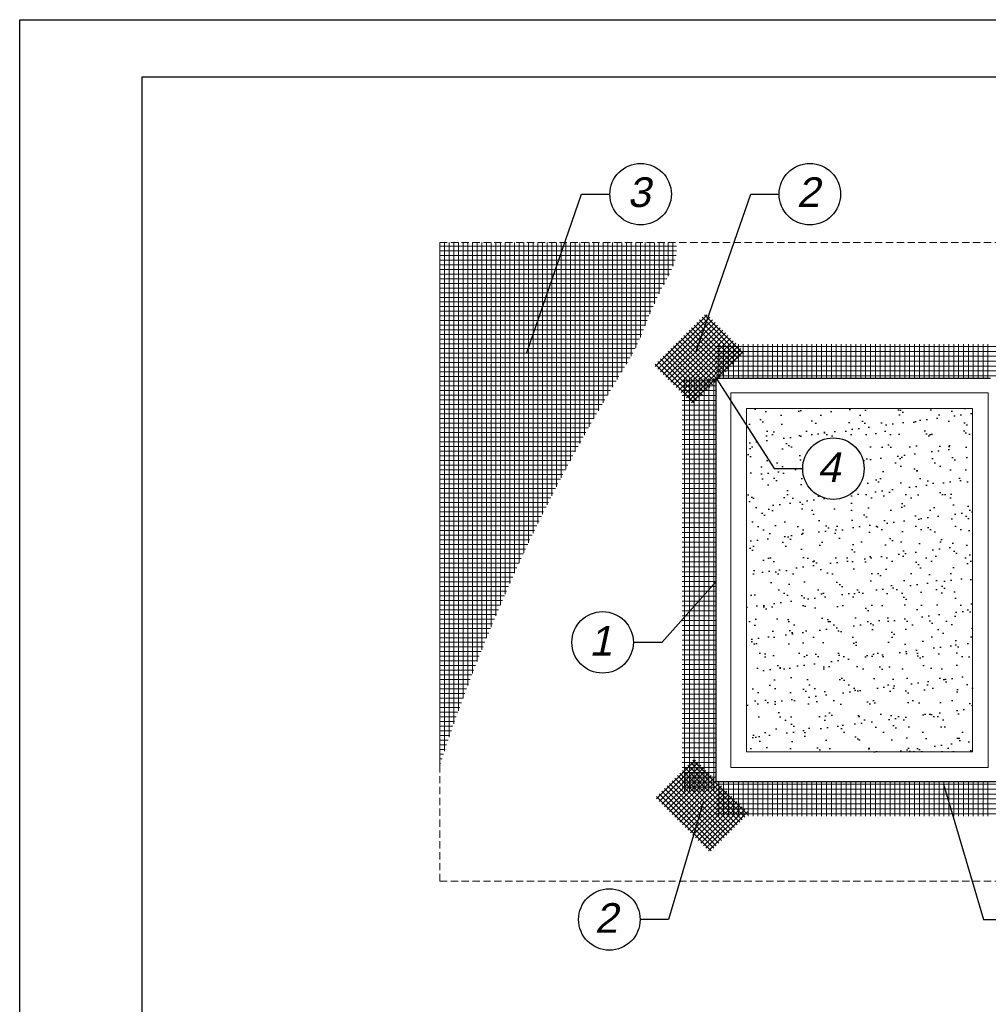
# Model space of a CAD drawing. Header units: millimetres. Extents: x -44039 to 29247, y -29623 to -1996.
# Tile 11 of 12: x 27147 to 28334, y -3203 to -1996. Entities that reach past the tile are written whole.
import ezdxf

# ---------------------------------------------------------------- set-up
doc = ezdxf.new("R2010")
doc.units = ezdxf.units.MM
doc.linetypes.add('DASHED', pattern=[19.05, 12.7, -6.35])
for name, color, linetype, lineweight in [('ATLAS siatka', 251, 'Continuous', 5), ('ATLAS siatka 2', 44, 'Continuous', 5), ('pomoc', 3, 'Continuous', 13), ('przekroje 2', 6, 'Continuous', 30), ('widok', 7, 'Continuous', 15)]:
    doc.layers.add(name, color=color, linetype=linetype, lineweight=lineweight)
for name, color, linetype in [('HATCH', 204, 'Continuous'), ('opisy', 2, 'Continuous'), ('TABELKA', 10, 'Continuous')]:
    doc.layers.add(name, color=color, linetype=linetype)
doc.styles.add('ATLAS', font='arial.ttf', dxfattribs={"oblique": 12})
doc.styles.get("Standard").update_dxf_attribs({"font": 'arial.ttf'})
doc.dimstyles.new('ISO-25', dxfattribs={"dimtxt": 2.5, "dimasz": 2.5, "dimexe": 1.25, "dimexo": 0.625, "dimtad": 1, "dimtxsty": 'Standard', "dimcen": 2.5, "dimadec": 0, "dimazin": 0, "dimtfac": 1, "dimtmove": 0, "dimatfit": 3, "dimfxl": 0, "dimarcsym": 0})

msp = doc.modelspace()

# ---------------------------------------------------------------- hatches: boundary and pattern name
at = {"layer": 'HATCH'}
h = msp.add_hatch(dxfattribs=at)
h.set_pattern_fill('AR-SAND', color=256, scale=15.515833, style=0)
h.set_pattern_definition([(37.5, (28239.553, -440.18), (-0.9774, 29.89628), [0, -23.58407, 0, -26.37692, 0, -25.21323]), (7.5, (28239.553, -440.18), (27.45956, 43.78795), [0, -12.72298, 0, -21.2567, 0, -8.14581]), (327.5, (28220.47, -440.18), (48.3185, 0.0878), [0, -7.75792, 0, -27.9285, 0, -36.4622]), (317.5, (28220.47, -440.18), (46.64256, 13.6179), [0, -3.87896, 0, -18.30868, 0, -20.94637])])
h.paths.add_polyline_path([(28038.07643, -2472.95988), (28314.99427, -2472.95988), (28314.99427, -2893.60207), (28038.07643, -2893.60207)])
h.paths.add_polyline_path([(28182.29025, -2546.65056, 1), (28106.94929, -2546.65056, 1)], flags=16)

# ---------------------------------------------------------------- linework, layer by layer
for p, q in [((27835.89588, -2210.29907), (27870.67574, -2210.29907)), ((28043.29019, -2210.29907), (28078.07005, -2210.29907)), ((27934.18157, -2759.59439), (27899.40171, -2759.59439))]:
    msp.add_line(p, q)
at = {"layer": 'ATLAS siatka'}
for p, q in [((27866.21869, -2273.87181), (27662.29524, -2273.87181)), ((27866.21869, -2279.58579), (27662.29524, -2279.58579)), ((27662.3097, -2350.50006), (27662.3097, -2269.31614)), ((27668.02368, -2350.50006), (27668.02368, -2269.31614)), ((27673.73767, -2350.50006), (27673.73767, -2269.31614)), ((27679.45165, -2350.50006), (27679.45165, -2269.31614)), ((27685.16563, -2350.50006), (27685.16563, -2269.31614)), ((27690.87961, -2350.50006), (27690.87961, -2269.31614)), ((27696.59359, -2350.50006), (27696.59359, -2269.31614)), ((27702.30757, -2350.50006), (27702.30757, -2269.31614)), ((27708.02155, -2350.50006), (27708.02155, -2269.31614)), ((27713.73553, -2350.50006), (27713.73553, -2269.31614)), ((27719.44951, -2350.50006), (27719.44951, -2269.31614)), ((27725.16349, -2350.50006), (27725.16349, -2269.31614)), ((27730.87747, -2350.50006), (27730.87747, -2269.31614)), ((27736.59145, -2350.50006), (27736.59145, -2269.31614)), ((27742.30543, -2350.50006), (27742.30543, -2269.31614)), ((27748.01941, -2350.50006), (27748.01941, -2269.31614)), ((27753.73339, -2350.50006), (27753.73339, -2269.31614)), ((27759.44737, -2350.50006), (27759.44737, -2269.31614)), ((27765.16135, -2350.50006), (27765.16135, -2269.31614)), ((27770.87533, -2350.50006), (27770.87533, -2269.31614)), ((27776.58931, -2350.50006), (27776.58931, -2269.31614)), ((27782.30329, -2350.50006), (27782.30329, -2269.31614)), ((27788.01727, -2350.50006), (27788.01727, -2269.31614)), ((27793.73125, -2350.50006), (27793.73125, -2269.31614)), ((27799.44523, -2350.50006), (27799.44523, -2269.31614)), ((27805.15921, -2350.50006), (27805.15921, -2269.31614)), ((27810.87319, -2350.50006), (27810.87319, -2269.31614)), ((27816.58717, -2350.50006), (27816.58717, -2269.31614)), ((27822.30115, -2350.50006), (27822.30115, -2269.31614)), ((27828.01513, -2350.50006), (27828.01513, -2269.31614)), ((27833.72911, -2350.50006), (27833.72911, -2269.31614)), ((27839.44309, -2350.50006), (27839.44309, -2269.31614)), ((27845.15708, -2350.50006), (27845.15708, -2269.31614)), ((27850.87106, -2350.50006), (27850.87106, -2269.31614)), ((27856.58504, -2350.50006), (27856.58504, -2269.31614)), ((27862.29902, -2350.50006), (27862.29902, -2269.31614)), ((27952.44023, -2273.87181), (27866.21869, -2273.87181)), ((27952.43259, -2279.58579), (27866.21869, -2279.58579)), ((27868.013, -2350.50006), (27868.013, -2269.31614)), ((27873.72698, -2350.50006), (27873.72698, -2269.31614)), ((27879.44096, -2350.50006), (27879.44096, -2269.31614)), ((27885.15494, -2350.50006), (27885.15494, -2269.31614)), ((27890.86892, -2350.50006), (27890.86892, -2269.31614)), ((27896.5829, -2350.50006), (27896.5829, -2269.31614)), ((27902.29688, -2350.50006), (27902.29688, -2269.31614)), ((27908.01086, -2350.50006), (27908.01086, -2269.31614)), ((27913.72484, -2350.50006), (27913.72484, -2269.31614)), ((27919.43882, -2350.50006), (27919.43882, -2269.31614)), ((27925.1528, -2344.7945), (27925.1528, -2269.31614)), ((27930.86678, -2332.44603), (27930.86678, -2269.31614)), ((27936.58076, -2321.2795), (27936.58076, -2269.31614)), ((27942.29474, -2310.6483), (27942.29474, -2269.31614)), ((27948.00872, -2298.40698), (27948.00872, -2269.31614)), ((27866.21869, -2285.29977), (27662.29524, -2285.29977)), ((27866.21869, -2291.01375), (27662.29524, -2291.01375)), ((27951.77187, -2285.29977), (27866.21869, -2285.29977)), ((27950.49321, -2291.01375), (27866.21869, -2291.01375)), ((27866.21869, -2296.72773), (27662.29524, -2296.72773)), ((27866.21869, -2302.44171), (27662.29524, -2302.44171)), ((27948.6485, -2296.72773), (27866.21869, -2296.72773)), ((27946.31061, -2302.44171), (27866.21869, -2302.44171)), ((27866.21869, -2308.15569), (27662.29524, -2308.15569)), ((27866.21869, -2313.86967), (27662.29524, -2313.86967)), ((27943.57833, -2308.15569), (27866.21869, -2308.15569)), ((27940.58188, -2313.86967), (27866.21869, -2313.86967)), ((27866.21869, -2319.58365), (27662.29524, -2319.58365)), ((27866.21869, -2325.29763), (27662.29524, -2325.29763)), ((27937.48863, -2319.58365), (27866.21869, -2319.58365)), ((27934.47015, -2325.29763), (27866.21869, -2325.29763)), ((27866.21869, -2331.01161), (27662.29524, -2331.01161)), ((27866.21869, -2336.72559), (27662.29524, -2336.72559)), ((27931.57347, -2331.01161), (27866.21869, -2331.01161)), ((27928.8099, -2336.72559), (27866.21869, -2336.72559)), ((27866.21869, -2342.43957), (27662.29524, -2342.43957)), ((27866.21869, -2348.15355), (27662.29524, -2348.15355)), ((27662.3097, -2505.65839), (27662.3097, -2350.50006)), ((27668.02368, -2505.65839), (27668.02368, -2350.50006)), ((27673.73767, -2505.65839), (27673.73767, -2350.50006)), ((27679.45165, -2505.65839), (27679.45165, -2350.50006)), ((27685.16563, -2505.65839), (27685.16563, -2350.50006)), ((27690.87961, -2505.65839), (27690.87961, -2350.50006)), ((27696.59359, -2505.65839), (27696.59359, -2350.50006)), ((27702.30757, -2505.65839), (27702.30757, -2350.50006)), ((27708.02155, -2505.65839), (27708.02155, -2350.50006)), ((27713.73553, -2505.65839), (27713.73553, -2350.50006)), ((27719.44951, -2505.65839), (27719.44951, -2350.50006)), ((27725.16349, -2505.65839), (27725.16349, -2350.50006)), ((27730.87747, -2505.65839), (27730.87747, -2350.50006)), ((27736.59145, -2505.65839), (27736.59145, -2350.50006)), ((27742.30543, -2505.65839), (27742.30543, -2350.50006)), ((27748.01941, -2505.65839), (27748.01941, -2350.50006)), ((27753.73339, -2505.65839), (27753.73339, -2350.50006)), ((27759.44737, -2505.65839), (27759.44737, -2350.50006)), ((27765.16135, -2505.65839), (27765.16135, -2350.50006)), ((27770.87533, -2505.65839), (27770.87533, -2350.50006)), ((27776.58931, -2505.65839), (27776.58931, -2350.50006)), ((27782.30329, -2505.65839), (27782.30329, -2350.50006)), ((27788.01727, -2505.65839), (27788.01727, -2350.50006)), ((27793.73125, -2505.65839), (27793.73125, -2350.50006)), ((27799.44523, -2505.65839), (27799.44523, -2350.50006)), ((27805.15921, -2505.65839), (27805.15921, -2350.50006)), ((27810.87319, -2505.65839), (27810.87319, -2350.50006)), ((27816.58717, -2505.65839), (27816.58717, -2350.50006)), ((27822.30115, -2505.65839), (27822.30115, -2350.50006)), ((27828.01513, -2505.65839), (27828.01513, -2350.50006)), ((27833.72911, -2505.65839), (27833.72911, -2350.50006)), ((27839.44309, -2505.65839), (27839.44309, -2350.50006)), ((27845.15708, -2495.61591), (27845.15708, -2350.50006)), ((27850.87106, -2485.65402), (27850.87106, -2350.50006)), ((27856.58504, -2475.80651), (27856.58504, -2350.50006)), ((27862.29902, -2466.0754), (27862.29902, -2350.50006)), ((27926.18934, -2342.43957), (27866.21869, -2342.43957)), ((27923.71935, -2348.15355), (27866.21869, -2348.15355)), ((27868.013, -2456.45646), (27868.013, -2350.50006)), ((27873.72698, -2446.93242), (27873.72698, -2350.50006)), ((27879.44096, -2437.50165), (27879.44096, -2350.50006)), ((27885.15494, -2428.1268), (27885.15494, -2350.50006)), ((27890.86892, -2418.71657), (27890.86892, -2350.50006)), ((27896.5829, -2409.02378), (27896.5829, -2350.50006)), ((27902.29688, -2398.42185), (27902.29688, -2350.50006)), ((27908.01086, -2385.87125), (27908.01086, -2350.50006)), ((27913.72484, -2371.61609), (27913.72484, -2350.50006)), ((27919.43882, -2357.5228), (27919.43882, -2350.50006)), ((27788.19603, -2353.86753), (27662.29524, -2353.86753)), ((27788.19603, -2359.58151), (27662.29524, -2359.58151)), ((27920.98232, -2353.86753), (27788.19603, -2353.86753)), ((27918.5786, -2359.58151), (27788.19603, -2359.58151)), ((27921.40429, -2353.86753), (27921.40352, -2353.86753)), ((27788.19603, -2365.29549), (27662.29524, -2365.29549)), ((27788.19603, -2371.00947), (27662.29524, -2371.00947)), ((27788.19603, -2376.72345), (27662.29524, -2376.72345)), ((27916.24761, -2365.29549), (27788.19603, -2365.29549)), ((27913.96563, -2371.00947), (27788.19603, -2371.00947)), ((27911.70512, -2376.72345), (27788.19603, -2376.72345)), ((27788.19603, -2382.43743), (27662.29524, -2382.43743)), ((27788.19603, -2388.15141), (27662.29524, -2388.15141)), ((27909.42084, -2382.43743), (27788.19603, -2382.43743)), ((27907.04999, -2388.15141), (27788.19603, -2388.15141)), ((27788.19603, -2393.86539), (27662.29524, -2393.86539)), ((27788.19603, -2399.57937), (27662.29524, -2399.57937)), ((27904.50896, -2393.86539), (27788.19603, -2393.86539)), ((27901.71405, -2399.57937), (27788.19603, -2399.57937)), ((27788.19603, -2405.29335), (27662.29524, -2405.29335)), ((27788.19603, -2411.00733), (27662.29524, -2411.00733)), ((27898.67615, -2405.29335), (27788.19603, -2405.29335)), ((27895.43937, -2411.00733), (27788.19603, -2411.00733)), ((27788.19603, -2416.72131), (27662.29524, -2416.72131)), ((27788.19603, -2422.43529), (27662.29524, -2422.43529)), ((27892.06964, -2416.72131), (27788.19603, -2416.72131)), ((27888.62008, -2422.43529), (27788.19603, -2422.43529)), ((27788.19603, -2428.14927), (27662.29524, -2428.14927)), ((27788.19603, -2433.86325), (27662.29524, -2433.86325)), ((27885.14123, -2428.14927), (27788.19603, -2428.14927)), ((27881.65577, -2433.86325), (27788.19603, -2433.86325)), ((27788.19603, -2439.57723), (27662.29524, -2439.57723)), ((27788.19603, -2445.29122), (27662.29524, -2445.29122)), ((27878.17801, -2439.57723), (27788.19603, -2439.57723)), ((27874.71654, -2445.29122), (27788.19603, -2445.29122)), ((27788.19603, -2451.0052), (27662.29524, -2451.0052)), ((27788.19603, -2456.71918), (27662.29524, -2456.71918)), ((27871.27551, -2451.0052), (27788.19603, -2451.0052)), ((27867.85601, -2456.71918), (27788.19603, -2456.71918)), ((27788.19603, -2462.43316), (27662.29524, -2462.43316)), ((27788.19603, -2468.14714), (27662.29524, -2468.14714)), ((27788.19603, -2473.86112), (27662.29524, -2473.86112)), ((27864.45751, -2462.43316), (27788.19603, -2462.43316)), ((27861.07834, -2468.14714), (27788.19603, -2468.14714)), ((27857.72294, -2473.86112), (27788.19603, -2473.86112)), ((27788.19603, -2479.5751), (27662.29524, -2479.5751)), ((27788.19603, -2485.28908), (27662.29524, -2485.28908)), ((27854.39394, -2479.5751), (27788.19603, -2479.5751)), ((27851.08098, -2485.28908), (27788.19603, -2485.28908)), ((27788.19603, -2491.00306), (27662.29524, -2491.00306)), ((27788.19603, -2496.71704), (27662.29524, -2496.71704)), ((27847.79416, -2491.00306), (27788.19603, -2491.00306)), ((27844.53086, -2496.71704), (27788.19603, -2496.71704)), ((27788.19603, -2502.43102), (27662.29524, -2502.43102)), ((27838.06726, -2508.145), (27662.29524, -2508.145)), ((27662.3097, -2660.81672), (27662.3097, -2505.65839)), ((27668.02368, -2660.81672), (27668.02368, -2505.65839)), ((27673.73767, -2660.81672), (27673.73767, -2505.65839)), ((27679.45165, -2660.81672), (27679.45165, -2505.65839)), ((27685.16563, -2660.81672), (27685.16563, -2505.65839)), ((27690.87961, -2660.81672), (27690.87961, -2505.65839)), ((27696.59359, -2660.81672), (27696.59359, -2505.65839)), ((27702.30757, -2660.81672), (27702.30757, -2505.65839)), ((27708.02155, -2660.81672), (27708.02155, -2505.65839)), ((27713.73553, -2660.81672), (27713.73553, -2505.65839)), ((27719.44951, -2660.81672), (27719.44951, -2505.65839)), ((27725.16349, -2660.81672), (27725.16349, -2505.65839)), ((27730.87747, -2660.81672), (27730.87747, -2505.65839)), ((27736.59145, -2660.81672), (27736.59145, -2505.65839)), ((27742.30543, -2660.81672), (27742.30543, -2505.65839)), ((27748.01941, -2660.81672), (27748.01941, -2505.65839)), ((27753.73339, -2660.81672), (27753.73339, -2505.65839)), ((27759.44737, -2660.81672), (27759.44737, -2505.65839)), ((27765.16135, -2649.80476), (27765.16135, -2505.65839)), ((27770.87533, -2637.68021), (27770.87533, -2505.65839)), ((27776.58931, -2625.7511), (27776.58931, -2505.65839)), ((27782.30329, -2614.02912), (27782.30329, -2505.65839)), ((27788.01727, -2602.50871), (27788.01727, -2505.65839)), ((27841.28132, -2502.43102), (27788.19603, -2502.43102)), ((27793.73125, -2591.15281), (27793.73125, -2505.65839)), ((27799.44523, -2579.95597), (27799.44523, -2505.65839)), ((27805.15921, -2568.91329), (27805.15921, -2505.65839)), ((27810.87319, -2558.02029), (27810.87319, -2505.65839)), ((27816.58717, -2547.27286), (27816.58717, -2505.65839)), ((27822.30115, -2536.68339), (27822.30115, -2505.65839)), ((27828.01513, -2526.22679), (27828.01513, -2505.65839)), ((27833.72911, -2515.89882), (27833.72911, -2505.65839)), ((27839.44309, -2505.6963), (27839.44309, -2505.65839)), ((27834.86066, -2513.85898), (27662.29524, -2513.85898)), ((27831.69098, -2519.57296), (27662.29524, -2519.57296)), ((27828.52951, -2525.28694), (27662.29524, -2525.28694)), ((27825.40226, -2531.00092), (27662.29524, -2531.00092)), ((27822.28415, -2536.7149), (27662.29524, -2536.7149)), ((27819.20094, -2542.42888), (27662.29524, -2542.42888)), ((27816.12408, -2548.14286), (27662.29524, -2548.14286)), ((27813.0865, -2553.85684), (27662.29524, -2553.85684)), ((27810.04892, -2559.57082), (27662.29524, -2559.57082)), ((27807.05815, -2565.2848), (27662.29524, -2565.2848)), ((27804.06779, -2570.99878), (27662.29524, -2570.99878)), ((27801.11483, -2576.71276), (27662.29524, -2576.71276)), ((27798.17328, -2582.42674), (27662.29524, -2582.42674)), ((27795.25529, -2588.14072), (27662.29524, -2588.14072)), ((27792.36417, -2593.8547), (27662.29524, -2593.8547)), ((27789.47806, -2599.56868), (27662.29524, -2599.56868)), ((27786.639, -2605.28266), (27662.29524, -2605.28266)), ((27783.79994, -2610.99664), (27662.29524, -2610.99664)), ((27780.99617, -2616.71063), (27662.29524, -2616.71063)), ((27778.21084, -2622.42461), (27662.29524, -2622.42461)), ((27775.43389, -2628.13859), (27662.29524, -2628.13859)), ((27772.70401, -2633.85257), (27662.29524, -2633.85257)), ((27769.97412, -2639.56655), (27662.29524, -2639.56655)), ((27767.27754, -2645.28053), (27662.29524, -2645.28053)), ((27764.60485, -2650.99451), (27662.29524, -2650.99451)), ((27761.93217, -2656.70849), (27662.29524, -2656.70849)), ((27711.06035, -2662.42247), (27662.29524, -2662.42247)), ((27662.3097, -2815.97505), (27662.3097, -2660.81672)), ((27668.02368, -2815.97505), (27668.02368, -2660.81672)), ((27673.73767, -2815.97505), (27673.73767, -2660.81672)), ((27679.45165, -2815.97505), (27679.45165, -2660.81672)), ((27685.16563, -2815.97505), (27685.16563, -2660.81672)), ((27690.87961, -2815.97505), (27690.87961, -2660.81672)), ((27696.59359, -2812.6205), (27696.59359, -2660.81672)), ((27702.30757, -2797.72682), (27702.30757, -2660.81672)), ((27708.02155, -2783.10599), (27708.02155, -2660.81672)), ((27759.31534, -2662.42247), (27711.06035, -2662.42247)), ((27713.73553, -2768.75511), (27713.73553, -2660.81672)), ((27719.44951, -2754.65562), (27719.44951, -2660.81672)), ((27725.16349, -2740.78459), (27725.16349, -2660.81672)), ((27730.87747, -2727.13279), (27730.87747, -2660.81672)), ((27736.59145, -2713.69386), (27736.59145, -2660.81672)), ((27742.30543, -2700.46375), (27742.30543, -2660.81672)), ((27748.01941, -2687.44049), (27748.01941, -2660.81672)), ((27753.73339, -2674.67453), (27753.73339, -2660.81672)), ((27759.44737, -2662.13387), (27759.44737, -2660.81672)), ((27711.06035, -2668.13645), (27662.29524, -2668.13645)), ((27711.06035, -2673.85043), (27662.29524, -2673.85043)), ((27756.70132, -2668.13645), (27711.06035, -2668.13645)), ((27754.10225, -2673.85043), (27711.06035, -2673.85043)), ((27711.06035, -2679.56441), (27662.29524, -2679.56441)), ((27711.06035, -2685.27839), (27662.29524, -2685.27839)), ((27711.06035, -2690.99237), (27662.29524, -2690.99237)), ((27751.54471, -2679.56441), (27711.06035, -2679.56441)), ((27748.98716, -2685.27839), (27711.06035, -2685.27839)), ((27746.45744, -2690.99237), (27711.06035, -2690.99237)), ((27711.06035, -2696.70635), (27662.29524, -2696.70635)), ((27711.06035, -2702.42033), (27662.29524, -2702.42033)), ((27743.95258, -2696.70635), (27711.06035, -2696.70635)), ((27741.44771, -2702.42033), (27711.06035, -2702.42033)), ((27711.06035, -2708.13431), (27662.29524, -2708.13431)), ((27711.06035, -2713.84829), (27662.29524, -2713.84829)), ((27738.98029, -2708.13431), (27711.06035, -2708.13431)), ((27736.52509, -2713.84829), (27711.06035, -2713.84829)), ((27711.06035, -2719.56227), (27662.29524, -2719.56227)), ((27711.06035, -2725.27625), (27662.29524, -2725.27625)), ((27734.06989, -2719.56227), (27711.06035, -2719.56227)), ((27731.65981, -2725.27625), (27711.06035, -2725.27625)), ((27711.06035, -2730.99023), (27662.29524, -2730.99023)), ((27711.06035, -2736.70421), (27662.29524, -2736.70421)), ((27729.25195, -2730.99023), (27711.06035, -2730.99023)), ((27726.85038, -2736.70421), (27711.06035, -2736.70421)), ((27711.06035, -2742.41819), (27662.29524, -2742.41819)), ((27711.06035, -2748.13217), (27662.29524, -2748.13217)), ((27724.48813, -2742.41819), (27711.06035, -2742.41819)), ((27722.12588, -2748.13217), (27711.06035, -2748.13217)), ((27711.06035, -2753.84615), (27662.29524, -2753.84615)), ((27711.06035, -2759.56013), (27662.29524, -2759.56013)), ((27719.77785, -2753.84615), (27711.06035, -2753.84615)), ((27717.46009, -2759.56013), (27711.06035, -2759.56013)), ((27711.06035, -2765.27411), (27662.29524, -2765.27411)), ((27711.06035, -2770.98809), (27662.29524, -2770.98809)), ((27715.14232, -2765.27411), (27711.06035, -2765.27411)), ((27712.84691, -2770.98809), (27711.06035, -2770.98809)), ((27710.56121, -2776.70207), (27662.29524, -2776.70207)), ((27708.29464, -2782.41605), (27662.29524, -2782.41605)), ((27706.04918, -2788.13004), (27662.29524, -2788.13004)), ((27703.81597, -2793.84402), (27662.29524, -2793.84402)), ((27701.59618, -2799.558), (27662.29524, -2799.558)), ((27699.39908, -2805.27198), (27662.29524, -2805.27198)), ((27697.21499, -2810.98596), (27662.29524, -2810.98596)), ((27695.04429, -2816.69994), (27662.29524, -2816.69994)), ((27692.89625, -2822.41392), (27662.29524, -2822.41392)), ((27662.3097, -2910.73082), (27662.3097, -2815.97505)), ((27668.02368, -2892.79361), (27668.02368, -2815.97505)), ((27673.73767, -2875.73649), (27673.73767, -2815.97505)), ((27679.45165, -2859.30374), (27679.45165, -2815.97505)), ((27685.16563, -2843.35839), (27685.16563, -2815.97505)), ((27690.87961, -2827.81688), (27690.87961, -2815.97505)), ((27690.76403, -2828.1279), (27662.29524, -2828.1279)), ((27688.6466, -2833.84188), (27662.29524, -2833.84188)), ((27686.54856, -2839.55586), (27662.29524, -2839.55586)), ((27684.47248, -2845.26984), (27662.29524, -2845.26984)), ((27682.41324, -2850.98382), (27662.29524, -2850.98382)), ((27680.37172, -2856.6978), (27662.29524, -2856.6978)), ((27678.3543, -2862.41178), (27662.29524, -2862.41178)), ((27676.36042, -2868.12576), (27662.29524, -2868.12576)), ((27674.38768, -2873.83974), (27662.29524, -2873.83974)), ((27672.43758, -2879.55372), (27662.29524, -2879.55372)), ((27670.51185, -2885.2677), (27662.29524, -2885.2677)), ((27668.61921, -2890.98168), (27662.29524, -2890.98168)), ((27666.75565, -2896.69566), (27662.29524, -2896.69566)), ((27664.92311, -2902.40964), (27662.29524, -2902.40964)), ((27663.12281, -2908.12362), (27662.29524, -2908.12362))]:
    msp.add_line(p, q, dxfattribs=at)
at = {"layer": 'ATLAS siatka', "color": 7}
for p, q in [((27926.34661, -2421.6769), (27989.97486, -2358.04864)), ((27929.52802, -2424.85831), (27993.15627, -2361.23005)), ((27932.70943, -2428.03972), (27996.33769, -2364.41147)), ((27980.43062, -2364.41147), (28028.15181, -2412.13266)), ((27983.61204, -2361.23005), (28031.33323, -2408.95125)), ((27986.79345, -2358.04864), (28034.51464, -2405.76983)), ((27935.89084, -2431.22114), (27999.5191, -2367.59288)), ((27939.07226, -2434.40255), (28002.70051, -2370.77429)), ((27942.25367, -2437.58396), (28005.88192, -2373.95571)), ((27945.43508, -2440.76537), (28009.06334, -2377.13712)), ((27967.70497, -2377.13712), (28015.42616, -2424.85831)), ((27970.88638, -2373.95571), (28018.60758, -2421.6769)), ((27974.0678, -2370.77429), (28021.78899, -2418.49548)), ((27977.24921, -2367.59288), (28024.9704, -2415.31407)), ((27948.61649, -2443.94679), (28012.24475, -2380.31853)), ((27951.79791, -2447.1282), (28015.42616, -2383.49994)), ((27954.97932, -2450.30961), (28018.60758, -2386.68136)), ((27958.16073, -2386.68136), (28005.88192, -2434.40255)), ((27961.34215, -2383.49994), (28009.06334, -2431.22114)), ((27964.52356, -2380.31853), (28012.24475, -2428.03972)), ((27945.43508, -2399.40701), (27993.15627, -2447.1282)), ((27948.61649, -2396.2256), (27996.33769, -2443.94679)), ((27951.79791, -2393.04418), (27999.5191, -2440.76537)), ((27954.97932, -2389.86277), (28001.10981, -2435.99325)), ((27958.16073, -2453.49103), (28021.78899, -2389.86277)), ((27961.34215, -2456.67244), (28024.9704, -2393.04418)), ((27964.52356, -2459.85385), (28028.15181, -2396.2256)), ((27967.70497, -2463.03526), (28031.33323, -2399.40701)), ((27932.70943, -2412.13266), (27980.43062, -2459.85385)), ((27935.89084, -2408.95125), (27983.61204, -2456.67244)), ((27939.07226, -2405.76983), (27986.79345, -2453.49103)), ((27942.25367, -2402.58842), (27989.97486, -2450.30961)), ((27970.88638, -2466.21668), (28034.51464, -2402.58842)), ((27926.34661, -2418.49548), (27974.0678, -2466.21668)), ((27929.52802, -2415.31407), (27977.24921, -2463.03526)), ((27927.93731, -2951.52905), (27975.6585, -2903.80785)), ((27931.11872, -2954.71046), (27978.83992, -2906.98927)), ((27969.29568, -2906.98927), (28036.10535, -2973.79894)), ((27972.47709, -2903.80785), (28039.28676, -2970.61752)), ((27934.30014, -2957.89187), (27982.02133, -2910.17068)), ((27937.48155, -2961.07328), (27985.20274, -2913.35209)), ((27940.66296, -2964.2547), (27988.38415, -2916.53351)), ((27943.84438, -2967.43611), (27991.56557, -2919.71492)), ((27956.57003, -2919.71492), (28023.3797, -2986.52459)), ((27959.75144, -2916.53351), (28026.56111, -2983.34317)), ((27962.93285, -2913.35209), (28029.74252, -2980.16176)), ((27966.11427, -2910.17068), (28032.92393, -2976.98035)), ((27947.02579, -2970.61752), (27994.74698, -2922.89633)), ((27947.02579, -2929.25916), (28013.83546, -2996.06882)), ((27950.2072, -2926.07774), (28017.01687, -2992.88741)), ((27950.2072, -2973.79894), (27997.92839, -2926.07774)), ((27953.38861, -2922.89633), (28020.19828, -2989.706)), ((27953.38861, -2976.98035), (28001.10981, -2929.25916)), ((27934.30014, -2941.98481), (28001.10981, -3008.79448)), ((27937.48155, -2938.80339), (28004.29122, -3005.61306)), ((27940.66296, -2935.62198), (28007.47263, -3002.43165)), ((27943.84438, -2932.44057), (28010.65404, -2999.25024)), ((27956.57003, -2980.16176), (28004.29122, -2932.44057)), ((27959.75144, -2983.34317), (28007.47263, -2935.62198)), ((27962.93285, -2986.52459), (28010.65404, -2938.80339)), ((27966.11427, -2989.706), (28013.83546, -2941.98481)), ((27927.93731, -2948.34763), (27994.74698, -3015.1573)), ((27931.11872, -2945.16622), (27997.92839, -3011.97589)), ((27969.29568, -2992.88741), (28017.01687, -2945.16622)), ((27972.47709, -2996.06882), (28020.19828, -2948.34763)), ((27975.6585, -2999.25024), (28023.3797, -2951.52905)), ((27978.83992, -3002.43165), (28026.56111, -2954.71046)), ((27982.02133, -3005.61306), (28029.74252, -2957.89187)), ((27985.20274, -3008.79448), (28032.92393, -2961.07328)), ((27988.38415, -3011.97589), (28036.10535, -2964.2547)), ((27991.56557, -3015.1573), (28039.28676, -2967.43611))]:
    msp.add_line(p, q, dxfattribs=at)
at = {"layer": 'ATLAS siatka 2', "color": 134}
for p, q in [((28001.10981, -2397.00021), (28691.05055, -2397.00021)), ((28004.10927, -2435.99325), (28004.10927, -2394.00075)), ((28010.1082, -2435.99325), (28010.1082, -2394.00075)), ((28016.10713, -2435.99325), (28016.10713, -2394.00075)), ((28022.10606, -2435.99325), (28022.10606, -2394.00075)), ((28028.10499, -2435.99325), (28028.10499, -2394.00075)), ((28034.10392, -2435.99325), (28034.10392, -2394.00075)), ((28040.10285, -2435.99325), (28040.10285, -2394.00075)), ((28046.10178, -2435.99325), (28046.10178, -2394.00075)), ((28052.10071, -2435.99325), (28052.10071, -2394.00075)), ((28058.09964, -2435.99325), (28058.09964, -2394.00075)), ((28064.09857, -2435.99325), (28064.09857, -2394.00075)), ((28070.09749, -2435.99325), (28070.09749, -2394.00075)), ((28076.09642, -2435.99325), (28076.09642, -2394.00075)), ((28082.09535, -2435.99325), (28082.09535, -2394.00075)), ((28088.09428, -2435.99325), (28088.09428, -2394.00075)), ((28094.09321, -2435.99325), (28094.09321, -2394.00075)), ((28100.09214, -2435.99325), (28100.09214, -2394.00075)), ((28106.09107, -2435.99325), (28106.09107, -2394.00075)), ((28112.09, -2435.99325), (28112.09, -2394.00075)), ((28118.08893, -2435.99325), (28118.08893, -2394.00075)), ((28124.08786, -2435.99325), (28124.08786, -2394.00075)), ((28130.08679, -2435.99325), (28130.08679, -2394.00075)), ((28136.08572, -2435.99325), (28136.08572, -2394.00075)), ((28142.08465, -2435.99325), (28142.08465, -2394.00075)), ((28148.08358, -2435.99325), (28148.08358, -2394.00075)), ((28154.08251, -2435.99325), (28154.08251, -2394.00075)), ((28160.08144, -2435.99325), (28160.08144, -2394.00075)), ((28166.08037, -2435.99325), (28166.08037, -2394.00075)), ((28172.0793, -2435.99325), (28172.0793, -2394.00075)), ((28178.07823, -2435.99325), (28178.07823, -2394.00075)), ((28184.07716, -2435.99325), (28184.07716, -2394.00075)), ((28190.07608, -2435.99325), (28190.07608, -2394.00075)), ((28196.07501, -2435.99325), (28196.07501, -2394.00075)), ((28202.07394, -2435.99325), (28202.07394, -2394.00075)), ((28208.07287, -2435.99325), (28208.07287, -2394.00075)), ((28214.0718, -2435.99325), (28214.0718, -2394.00075)), ((28220.07073, -2435.99325), (28220.07073, -2394.00075)), ((28226.06966, -2435.99325), (28226.06966, -2394.00075)), ((28232.06859, -2435.99325), (28232.06859, -2394.00075)), ((28238.06752, -2435.99325), (28238.06752, -2394.00075)), ((28244.06645, -2435.99325), (28244.06645, -2394.00075)), ((28250.06538, -2435.99325), (28250.06538, -2394.00075)), ((28256.06431, -2435.99325), (28256.06431, -2394.00075)), ((28262.06324, -2435.99325), (28262.06324, -2394.00075)), ((28268.06217, -2435.99325), (28268.06217, -2394.00075)), ((28274.0611, -2435.99325), (28274.0611, -2394.00075)), ((28280.06003, -2435.99325), (28280.06003, -2394.00075)), ((28286.05896, -2435.99325), (28286.05896, -2394.00075)), ((28292.05789, -2435.99325), (28292.05789, -2394.00075)), ((28298.05682, -2435.99325), (28298.05682, -2394.00075)), ((28304.05574, -2435.99325), (28304.05574, -2394.00075)), ((28310.05467, -2435.99325), (28310.05467, -2394.00075)), ((28316.0536, -2435.99325), (28316.0536, -2394.00075)), ((28322.05253, -2435.99325), (28322.05253, -2394.00075)), ((28328.05146, -2435.99325), (28328.05146, -2394.00075)), ((28334.05039, -2435.99325), (28334.05039, -2394.00075)), ((28001.10981, -2402.99914), (28691.05055, -2402.99914)), ((28001.10981, -2408.99807), (28691.05055, -2408.99807)), ((28001.10981, -2414.997), (28691.05055, -2414.997)), ((28001.10981, -2420.99593), (28691.05055, -2420.99593)), ((27962.11676, -2435.99325), (27962.11676, -2941.98481)), ((27968.11569, -2435.99325), (27968.11569, -2941.98481)), ((27974.11462, -2435.99325), (27974.11462, -2941.98481)), ((27980.11355, -2435.99325), (27980.11355, -2941.98481)), ((27986.11248, -2435.99325), (27986.11248, -2941.98481)), ((27992.11141, -2435.99325), (27992.11141, -2941.98481)), ((27998.11034, -2435.99325), (27998.11034, -2941.98481)), ((28001.10981, -2426.99486), (28691.05055, -2426.99486)), ((28001.10981, -2432.99379), (28691.05055, -2432.99379)), ((28001.10981, -2438.99272), (27959.1173, -2438.99272)), ((28001.10981, -2444.99165), (27959.1173, -2444.99165)), ((28001.10981, -2450.99058), (27959.1173, -2450.99058)), ((28001.10981, -2456.98951), (27959.1173, -2456.98951)), ((28001.10981, -2462.98844), (27959.1173, -2462.98844)), ((28001.10981, -2468.98737), (27959.1173, -2468.98737)), ((28001.10981, -2474.9863), (27959.1173, -2474.9863)), ((28001.10981, -2480.98523), (27959.1173, -2480.98523)), ((28001.10981, -2486.98416), (27959.1173, -2486.98416)), ((28001.10981, -2492.98309), (27959.1173, -2492.98309)), ((28001.10981, -2498.98201), (27959.1173, -2498.98201)), ((28001.10981, -2504.98094), (27959.1173, -2504.98094)), ((28001.10981, -2510.97987), (27959.1173, -2510.97987)), ((28001.10981, -2516.9788), (27959.1173, -2516.9788)), ((28001.10981, -2522.97773), (27959.1173, -2522.97773)), ((28001.10981, -2528.97666), (27959.1173, -2528.97666)), ((28001.10981, -2534.97559), (27959.1173, -2534.97559)), ((28001.10981, -2540.97452), (27959.1173, -2540.97452)), ((28001.10981, -2546.97345), (27959.1173, -2546.97345)), ((28001.10981, -2552.97238), (27959.1173, -2552.97238)), ((28001.10981, -2558.97131), (27959.1173, -2558.97131)), ((28001.10981, -2564.97024), (27959.1173, -2564.97024)), ((28001.10981, -2570.96917), (27959.1173, -2570.96917)), ((28001.10981, -2576.9681), (27959.1173, -2576.9681)), ((28001.10981, -2582.96703), (27959.1173, -2582.96703)), ((28001.10981, -2588.96596), (27959.1173, -2588.96596)), ((28001.10981, -2594.96489), (27959.1173, -2594.96489)), ((28001.10981, -2600.96382), (27959.1173, -2600.96382)), ((28001.10981, -2606.96275), (27959.1173, -2606.96275)), ((28001.10981, -2612.96167), (27959.1173, -2612.96167)), ((28001.10981, -2618.9606), (27959.1173, -2618.9606)), ((28001.10981, -2624.95953), (27959.1173, -2624.95953)), ((28001.10981, -2630.95846), (27959.1173, -2630.95846)), ((28001.10981, -2636.95739), (27959.1173, -2636.95739)), ((28001.10981, -2642.95632), (27959.1173, -2642.95632)), ((28001.10981, -2648.95525), (27959.1173, -2648.95525)), ((28001.10981, -2654.95418), (27959.1173, -2654.95418)), ((28001.10981, -2660.95311), (27959.1173, -2660.95311)), ((28001.10981, -2666.95204), (27959.1173, -2666.95204)), ((28001.10981, -2672.95097), (27959.1173, -2672.95097)), ((28001.10981, -2678.9499), (27959.1173, -2678.9499)), ((28001.10981, -2684.94883), (27959.1173, -2684.94883)), ((28001.10981, -2690.94776), (27959.1173, -2690.94776)), ((28001.10981, -2696.94669), (27959.1173, -2696.94669)), ((28001.10981, -2702.94562), (27959.1173, -2702.94562)), ((28001.10981, -2708.94455), (27959.1173, -2708.94455)), ((28001.10981, -2714.94348), (27959.1173, -2714.94348)), ((28001.10981, -2720.94241), (27959.1173, -2720.94241)), ((28001.10981, -2726.94133), (27959.1173, -2726.94133)), ((28001.10981, -2732.94026), (27959.1173, -2732.94026)), ((28001.10981, -2738.93919), (27959.1173, -2738.93919)), ((28001.10981, -2744.93812), (27959.1173, -2744.93812)), ((28001.10981, -2750.93705), (27959.1173, -2750.93705)), ((28001.10981, -2756.93598), (27959.1173, -2756.93598)), ((28001.10981, -2762.93491), (27959.1173, -2762.93491)), ((28001.10981, -2768.93384), (27959.1173, -2768.93384)), ((28001.10981, -2774.93277), (27959.1173, -2774.93277)), ((28001.10981, -2780.9317), (27959.1173, -2780.9317)), ((28001.10981, -2786.93063), (27959.1173, -2786.93063)), ((28001.10981, -2792.92956), (27959.1173, -2792.92956)), ((28001.10981, -2798.92849), (27959.1173, -2798.92849)), ((28001.10981, -2804.92742), (27959.1173, -2804.92742)), ((28001.10981, -2810.92635), (27959.1173, -2810.92635)), ((28001.10981, -2816.92528), (27959.1173, -2816.92528)), ((28001.10981, -2822.92421), (27959.1173, -2822.92421)), ((28001.10981, -2828.92314), (27959.1173, -2828.92314)), ((28001.10981, -2834.92207), (27959.1173, -2834.92207)), ((28001.10981, -2840.921), (27959.1173, -2840.921)), ((28001.10981, -2846.91992), (27959.1173, -2846.91992)), ((28001.10981, -2852.91885), (27959.1173, -2852.91885)), ((28001.10981, -2858.91778), (27959.1173, -2858.91778)), ((28001.10981, -2864.91671), (27959.1173, -2864.91671)), ((28001.10981, -2870.91564), (27959.1173, -2870.91564)), ((28001.10981, -2876.91457), (27959.1173, -2876.91457)), ((28001.10981, -2882.9135), (27959.1173, -2882.9135)), ((28001.10981, -2888.91243), (27959.1173, -2888.91243)), ((28001.10981, -2894.91136), (27959.1173, -2894.91136)), ((28001.10981, -2900.91029), (27959.1173, -2900.91029)), ((28001.10981, -2906.90922), (27959.1173, -2906.90922)), ((28001.10981, -2912.90815), (27959.1173, -2912.90815)), ((28001.10981, -2918.90708), (27959.1173, -2918.90708)), ((28001.10981, -2924.90601), (27959.1173, -2924.90601)), ((28001.10981, -2930.90494), (27959.1173, -2930.90494)), ((28004.10927, -2930.56869), (28004.10927, -2972.5612)), ((28010.1082, -2930.56869), (28010.1082, -2972.5612)), ((28016.10713, -2930.56869), (28016.10713, -2972.5612)), ((28022.10606, -2930.56869), (28022.10606, -2972.5612)), ((28028.10499, -2930.56869), (28028.10499, -2972.5612)), ((28034.10392, -2930.56869), (28034.10392, -2972.5612)), ((28040.10285, -2930.56869), (28040.10285, -2972.5612)), ((28046.10178, -2930.56869), (28046.10178, -2972.5612)), ((28052.10071, -2930.56869), (28052.10071, -2972.5612)), ((28058.09964, -2930.56869), (28058.09964, -2972.5612)), ((28064.09857, -2930.56869), (28064.09857, -2972.5612)), ((28070.09749, -2930.56869), (28070.09749, -2972.5612)), ((28076.09642, -2930.56869), (28076.09642, -2972.5612)), ((28082.09535, -2930.56869), (28082.09535, -2972.5612)), ((28088.09428, -2930.56869), (28088.09428, -2972.5612)), ((28094.09321, -2930.56869), (28094.09321, -2972.5612)), ((28100.09214, -2930.56869), (28100.09214, -2972.5612)), ((28106.09107, -2930.56869), (28106.09107, -2972.5612)), ((28112.09, -2930.56869), (28112.09, -2972.5612)), ((28118.08893, -2930.56869), (28118.08893, -2972.5612)), ((28124.08786, -2930.56869), (28124.08786, -2972.5612)), ((28130.08679, -2930.56869), (28130.08679, -2972.5612)), ((28136.08572, -2930.56869), (28136.08572, -2972.5612)), ((28142.08465, -2930.56869), (28142.08465, -2972.5612)), ((28148.08358, -2930.56869), (28148.08358, -2972.5612)), ((28154.08251, -2930.56869), (28154.08251, -2972.5612)), ((28160.08144, -2930.56869), (28160.08144, -2972.5612)), ((28166.08037, -2930.56869), (28166.08037, -2972.5612)), ((28172.0793, -2930.56869), (28172.0793, -2972.5612)), ((28178.07823, -2930.56869), (28178.07823, -2972.5612)), ((28184.07716, -2930.56869), (28184.07716, -2972.5612)), ((28190.07608, -2930.56869), (28190.07608, -2972.5612)), ((28196.07501, -2930.56869), (28196.07501, -2972.5612)), ((28202.07394, -2930.56869), (28202.07394, -2972.5612)), ((28208.07287, -2930.56869), (28208.07287, -2972.5612)), ((28214.0718, -2930.56869), (28214.0718, -2972.5612)), ((28220.07073, -2930.56869), (28220.07073, -2972.5612)), ((28226.06966, -2930.56869), (28226.06966, -2972.5612)), ((28232.06859, -2930.56869), (28232.06859, -2972.5612)), ((28238.06752, -2930.56869), (28238.06752, -2972.5612)), ((28244.06645, -2930.56869), (28244.06645, -2972.5612)), ((28250.06538, -2930.56869), (28250.06538, -2972.5612)), ((28256.06431, -2930.56869), (28256.06431, -2972.5612)), ((28262.06324, -2930.56869), (28262.06324, -2972.5612)), ((28268.06217, -2930.56869), (28268.06217, -2972.5612)), ((28274.0611, -2930.56869), (28274.0611, -2972.5612)), ((28280.06003, -2930.56869), (28280.06003, -2972.5612)), ((28286.05896, -2930.56869), (28286.05896, -2972.5612)), ((28292.05789, -2930.56869), (28292.05789, -2972.5612)), ((28298.05682, -2930.56869), (28298.05682, -2972.5612)), ((28304.05574, -2930.56869), (28304.05574, -2972.5612)), ((28310.05467, -2930.56869), (28310.05467, -2972.5612)), ((28316.0536, -2930.56869), (28316.0536, -2972.5612)), ((28322.05253, -2930.56869), (28322.05253, -2972.5612)), ((28328.05146, -2930.56869), (28328.05146, -2972.5612)), ((28334.05039, -2930.56869), (28334.05039, -2972.5612)), ((28001.10981, -2936.90387), (27959.1173, -2936.90387)), ((28001.10981, -2933.56816), (28691.05055, -2933.56816)), ((28001.10981, -2939.56709), (28691.05055, -2939.56709)), ((28001.10981, -2945.56602), (28691.05055, -2945.56602)), ((28001.10981, -2951.56495), (28691.05055, -2951.56495)), ((28001.10981, -2957.56387), (28691.05055, -2957.56387)), ((28001.10981, -2963.5628), (28691.05055, -2963.5628)), ((28001.10981, -2969.56173), (28691.05055, -2969.56173))]:
    msp.add_line(p, q, dxfattribs=at)
at = {"layer": 'opisy'}
for centre in [(27908.34622, -2210.29907), (28115.74053, -2210.29907), (28144.61977, -2546.65056), (27861.73122, -2759.59439), (27869.97554, -3099.2695)]:
    msp.add_circle(centre, 37.67048, dxfattribs=at)
at = {"layer": 'pomoc', "color": 82, "linetype": 'DASHED', "ltscale": 0.7}
for p, q in [((27662.29524, -2269.31614), (28991.47278, -2269.31614)), ((27662.29524, -3052.31731), (27662.29524, -2269.31614)), ((27662.29524, -3052.31731), (28991.47278, -3052.31731))]:
    msp.add_line(p, q, dxfattribs=at)
at = {"layer": 'przekroje 2'}
msp.add_lwpolyline([(28688.04447, -2930.56869), (28001.10981, -2930.56869), (28001.10981, -2435.99325), (28337.19339, -2435.99325)], dxfattribs=at)
at = {"layer": 'TABELKA'}
for points in [[(27147.27236, -1996.44014), (29247.27236, -1996.44014), (29247.27236, -4966.44014), (27147.27236, -4966.44014)], [(27297.27236, -2066.44014), (29177.27236, -2066.44014), (29177.27236, -4896.44014), (27297.27236, -4896.44014)]]:
    msp.add_lwpolyline(points, close=True, dxfattribs=at)
at = {"layer": 'widok', "lineweight": 5}
for points in [[(28018.87677, -2453.76022), (28334.19392, -2453.76022), (28334.19392, -2912.80173), (28018.87677, -2912.80173)], [(28038.07643, -2472.95988), (28314.99427, -2472.95988), (28314.99427, -2893.60207), (28038.07643, -2893.60207)]]:
    msp.add_lwpolyline(points, close=True, dxfattribs=at)

# ---------------------------------------------------------------- texts
at = {"layer": 'opisy', "linetype": 'Continuous', "style": 'ATLAS', "oblique": 12}
for s, p in [('3', (27892.15731, -2225.95585)), ('2', (28099.55163, -2225.95585)), ('4', (28125.00419, -2562.93206)), ('1', (27845.28536, -2775.87589)), ('2', (27851.98806, -3115.551))]:
    msp.add_text(s, height=36.29352, dxfattribs=at).set_placement(p)

# ---------------------------------------------------------------- leaders
at = {"layer": 'opisy'}
for points in [[(27768.7075, -2404.17913), (27835.89588, -2210.29907), (27870.67574, -2210.29907)], [(27976.10181, -2404.17913), (28043.29019, -2210.29907), (28078.07005, -2210.29907)], [(28001.03013, -2435.99325), (28072.16943, -2546.65056), (28106.94929, -2546.65056)], [(28001.10981, -2684.94883), (27934.18157, -2759.59439), (27899.40171, -2759.59439)], [(28279.59098, -2933.56816), (28328.77201, -3099.2695), (28363.55187, -3099.2695)], [(27985.48604, -2954.58232), (27942.42588, -3099.2695), (27907.64602, -3099.2695)]]:
    msp.add_leader(points, dimstyle='ISO-25', override={"dimgap": 0.625, "dimtad": 0}, dxfattribs=at)

doc.saveas('drawing.dxf')
